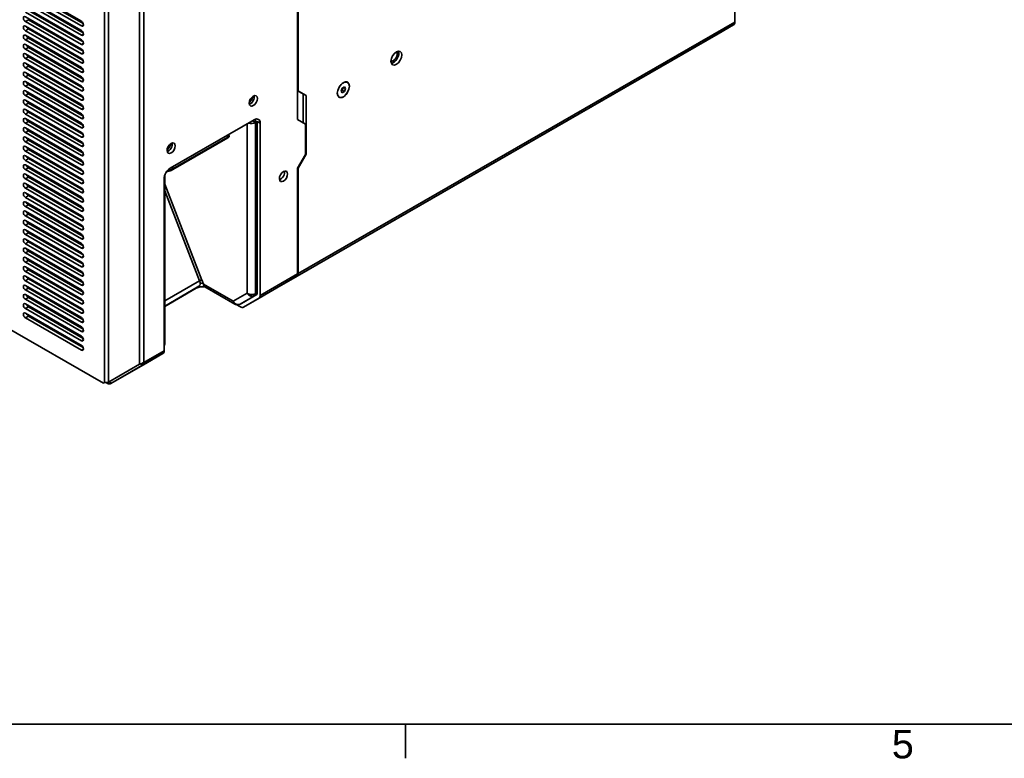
# Model space of a CAD drawing. Header units: millimetres. Extents: x 0 to 2100, y 0 to 1485.
# Tile 2 of 32: x 214 to 561, y 38 to 299. Entities that reach past the tile are written whole.
import ezdxf

# ---------------------------------------------------------------- set-up
doc = ezdxf.new("R2010")
doc.units = ezdxf.units.MM
doc.header["$LTSCALE"] = 5
for name, color, linetype, lineweight in [('Sichtbare Kanten(ISO)', 7, 'Continuous', 35), ('Sichtbare tangentiale Kanten(ISO)', 7, 'Continuous', 35), ('Skizziergeometrie(ISO)', 7, 'Continuous', 35), ('Symbole(ISO)', 7, 'Continuous', 18)]:
    doc.layers.add(name, color=color, linetype=linetype, lineweight=lineweight)
doc.styles.add('Aktuell-ISO', font='arial.ttf')

# ---------------------------------------------------------------- blocks, each defined once
blk = doc.blocks.new('Ränder Standardrahmen')
at = {"layer": 'Skizziergeometrie(ISO)'}
blk.add_line((70, 10), (70, 7.6), dxfattribs=at)
at = {"layer": 'Skizziergeometrie(ISO)', "flags": 128}
blk.add_lwpolyline([(10, 10), (10, 287), (410, 287), (410, 10), (10, 10)], dxfattribs=at)
at = {"layer": 'Symbole(ISO)', "color": 7, "insert": (104.345, 7.566), "char_height": 2, "attachment_point": 7, "style": 'Aktuell-ISO'}
blk.add_mtext('5', dxfattribs=at)

msp = doc.modelspace()

# ---------------------------------------------------------------- linework, layer by layer
at = {"layer": 'Sichtbare Kanten(ISO)'}
for p, q in [((311.85, 263.52), (311.85, 356.31)), ((312.13, 273.63), (312.13, 356.34)), ((235.55, 298.25), (215.76, 309.65)), ((466.28, 311.17), (466.28, 297.98)), ((215.76, 308.01), (235.56, 296.61)), ((235.55, 294.98), (215.76, 306.38)), ((236.17, 297.48), (216.82, 308.63)), ((215.76, 304.74), (235.56, 293.34)), ((235.55, 291.71), (215.76, 303.11)), ((236.17, 294.21), (216.82, 305.36)), ((215.76, 301.47), (235.56, 290.07)), ((235.55, 288.44), (215.76, 299.84)), ((236.17, 290.94), (216.82, 302.08)), ((215.76, 298.2), (235.56, 286.8)), ((235.55, 285.17), (215.76, 296.57)), ((236.17, 287.67), (216.82, 298.81)), ((236.17, 284.4), (216.82, 295.54)), ((465.85, 297.02), (460.36, 293.83)), ((215.76, 294.93), (235.56, 283.53)), ((235.55, 281.9), (215.76, 293.3)), ((236.17, 281.13), (216.82, 292.27)), ((306.2, 205.06), (460.35, 293.83)), ((215.76, 291.66), (235.56, 280.26)), ((235.55, 278.63), (215.76, 290.03)), ((236.17, 277.86), (216.82, 289)), ((215.76, 288.39), (235.56, 276.99)), ((235.55, 275.36), (215.76, 286.76)), ((215.76, 285.12), (235.56, 273.72)), ((236.17, 274.59), (216.82, 285.73)), ((235.55, 272.09), (215.76, 283.49)), ((215.76, 281.85), (235.56, 270.45)), ((236.17, 271.32), (216.82, 282.46)), ((235.55, 268.82), (215.76, 280.22)), ((215.76, 278.58), (235.56, 267.18)), ((236.17, 268.05), (216.82, 279.19)), ((235.55, 265.55), (215.76, 276.95)), ((215.76, 275.31), (235.56, 263.91)), ((236.17, 264.78), (216.82, 275.92)), ((328.45, 275.13), (327.64, 274.66)), ((327.68, 273.94), (328.04, 274.89)), ((328.15, 274.95), (328.86, 274.54)), ((328.86, 274.54), (328.45, 275.13)), ((329.29, 276.82), (329.54, 276.67)), ((235.55, 262.28), (215.76, 273.68)), ((215.76, 272.04), (235.56, 260.64)), ((236.17, 261.51), (216.82, 272.65)), ((296.49, 271.83), (296.08, 271.6)), ((296.59, 271.3), (296.08, 271.6)), ((296.38, 271.9), (296.6, 271.77)), ((311.85, 273.79), (313.9, 272.6)), ((311.85, 273.79), (312.13, 273.63)), ((314.96, 271.99), (312.13, 273.63)), ((313.9, 272.6), (313.9, 262.33)), ((313.9, 272.6), (314.96, 271.99)), ((314.96, 251.28), (314.96, 271.99)), ((326.29, 271.62), (326.55, 271.47)), ((327.64, 274.66), (327.23, 273.6)), ((327.23, 273.6), (327.64, 273.02)), ((327.27, 273.7), (327.68, 273.94)), ((327.64, 273.02), (328.45, 273.49)), ((327.68, 273.94), (328.45, 273.49)), ((328.45, 273.49), (328.86, 274.54)), ((235.55, 259.01), (215.76, 270.41)), ((215.76, 268.77), (235.56, 257.37)), ((236.17, 258.24), (216.82, 269.38)), ((226.86, 270.55), (227.07, 270.02)), ((294.91, 269.57), (294.78, 269.49)), ((235.55, 255.74), (215.76, 267.14)), ((215.76, 265.5), (235.56, 254.1)), ((236.17, 254.97), (216.82, 266.11)), ((228.5, 266.34), (228.7, 265.81)), ((235.55, 252.47), (215.76, 263.87)), ((215.76, 262.23), (235.56, 250.83)), ((236.17, 251.7), (216.82, 262.84)), ((230.13, 262.13), (230.34, 261.6)), ((296.58, 263.47), (266.88, 246.37)), ((295.98, 263.11), (295.94, 263.09)), ((295.97, 263.12), (297, 262.52)), ((297, 263.67), (297, 262.52)), ((297, 262.52), (297.64, 262.89)), ((297, 262.48), (297.64, 262.85)), ((297.64, 262.85), (297.64, 202.09)), ((298.7, 201.47), (298.7, 262.24)), ((314.68, 261.88), (311.85, 263.52)), ((314.68, 251.25), (314.68, 261.88)), ((235.55, 249.2), (215.76, 260.6)), ((215.76, 258.96), (235.56, 247.56)), ((235.55, 245.93), (215.76, 257.33)), ((236.17, 248.43), (216.82, 259.57)), ((231.76, 257.92), (231.97, 257.39)), ((287.73, 257.76), (287.54, 258.27)), ((215.76, 255.69), (235.56, 244.29)), ((235.55, 242.66), (215.76, 254.06)), ((236.17, 245.16), (216.82, 256.3)), ((267.5, 255.14), (267.08, 254.9)), ((267.6, 254.6), (267.08, 254.9)), ((267.39, 255.2), (267.61, 255.07)), ((287.23, 257.07), (267.78, 245.87)), ((215.76, 252.42), (235.56, 241.02)), ((235.55, 239.38), (215.76, 250.79)), ((236.17, 241.89), (216.82, 253.03)), ((233.39, 253.71), (233.6, 253.18)), ((311.85, 246.35), (314.68, 251.25)), ((312.13, 246.38), (314.96, 251.28)), ((314.68, 251.44), (314.96, 251.28)), ((215.76, 249.15), (235.56, 237.75)), ((235.55, 236.11), (215.76, 247.52)), ((236.17, 238.62), (216.82, 249.76)), ((233.25, 246.84), (233.61, 247.04)), ((234.94, 249.55), (234.9, 249.16)), ((215.76, 245.88), (235.56, 234.48)), ((235.55, 232.84), (215.76, 244.25)), ((236.17, 235.35), (216.82, 246.49)), ((227.57, 243.57), (227.93, 243.77)), ((230.41, 245.2), (230.77, 245.41)), ((234, 243.55), (233.38, 243.49)), ((264.95, 184.16), (264.95, 243.82)), ((266.03, 245.26), (265.66, 245.23)), ((311.85, 246.35), (311.85, 209.05)), ((311.93, 246.5), (312.13, 246.38)), ((312.13, 209.21), (312.13, 246.38)), ((215.76, 242.61), (235.56, 231.21)), ((235.55, 229.57), (215.76, 240.98)), ((236.17, 232.08), (216.82, 243.22)), ((236.17, 228.81), (216.82, 239.95)), ((226.69, 241.22), (226.89, 240.69)), ((229.1, 243.1), (228.48, 243.04)), ((230.6, 241.82), (231.22, 241.88)), ((230.67, 241.78), (231.29, 241.84)), ((235.5, 242.27), (235.93, 242.31)), ((235.57, 242.23), (235.97, 242.27)), ((264.76, 242.7), (264.76, 181.93)), ((215.76, 239.34), (235.56, 227.94)), ((235.55, 226.3), (215.76, 237.71)), ((236.17, 225.54), (216.82, 236.68)), ((228.32, 237.01), (228.53, 236.48)), ((215.76, 236.07), (235.56, 224.67)), ((235.55, 223.03), (215.76, 234.44)), ((236.17, 222.27), (216.82, 233.41)), ((215.76, 232.8), (235.56, 221.4)), ((235.55, 219.76), (215.76, 231.16)), ((215.76, 229.53), (235.56, 218.13)), ((236.17, 219), (216.82, 230.14)), ((227.85, 230.74), (227.49, 230.53)), ((228.55, 229.92), (228.91, 230.13)), ((229.95, 232.8), (230.16, 232.27)), ((235.55, 216.49), (215.76, 227.89)), ((215.76, 226.26), (235.56, 214.86)), ((236.17, 215.73), (216.82, 226.87)), ((222.17, 227.47), (221.81, 227.26)), ((222.87, 226.65), (223.23, 226.86)), ((225.01, 229.11), (224.65, 228.9)), ((225.71, 228.29), (226.07, 228.5)), ((231.59, 228.59), (231.79, 228.06)), ((235.55, 213.22), (215.76, 224.62)), ((215.76, 222.99), (235.56, 211.59)), ((216.49, 224.2), (216.33, 224.11)), ((236.17, 212.46), (216.82, 223.6)), ((217.19, 223.38), (217.55, 223.59)), ((219.33, 225.84), (218.97, 225.63)), ((220.03, 225.02), (220.39, 225.22)), ((233.22, 224.38), (233.43, 223.85)), ((235.55, 209.95), (215.76, 221.35)), ((215.76, 219.72), (235.56, 208.32)), ((236.17, 209.19), (216.82, 220.33)), ((234.85, 220.17), (235.06, 219.64)), ((235.55, 206.68), (215.76, 218.08)), ((215.76, 216.45), (235.56, 205.05)), ((236.17, 205.92), (216.82, 217.06)), ((235.55, 203.41), (215.76, 214.81)), ((215.76, 213.18), (235.56, 201.78)), ((236.17, 202.65), (216.82, 213.79)), ((235.55, 200.14), (215.76, 211.54)), ((215.76, 209.91), (235.56, 198.51)), ((236.17, 199.37), (216.82, 210.52)), ((230.59, 209.13), (230.95, 209.33)), ((233.43, 210.76), (233.79, 210.97)), ((235.55, 196.87), (215.76, 208.27)), ((215.76, 206.64), (235.56, 195.24)), ((236.17, 196.1), (216.82, 207.25)), ((225.27, 206.06), (225.27, 206.06)), ((227.76, 207.49), (228.11, 207.7)), ((278.11, 206.9), (278.07, 206.89)), ((278.68, 205.43), (278.11, 206.9)), ((311.42, 208.09), (305.92, 204.9)), ((306.21, 205.06), (311.7, 208.25)), ((235.55, 193.6), (215.76, 205)), ((215.76, 203.37), (235.56, 191.97)), ((235.55, 190.33), (215.76, 201.73)), ((236.17, 192.83), (216.82, 203.98)), ((223.8, 203.64), (223.8, 203.23)), ((277.04, 204.68), (264.95, 197.71)), ((264.95, 197.59), (276.07, 203.99)), ((279.12, 204.47), (289.69, 198.38)), ((297.51, 201.81), (292.02, 198.62)), ((292.77, 197.32), (305.92, 204.9)), ((294.41, 201.77), (294.41, 201.77)), ((296.67, 201.32), (297.3, 201.69)), ((297.64, 202.43), (297, 202.07)), ((215.76, 200.1), (235.56, 188.7)), ((235.55, 187.06), (215.76, 198.46)), ((236.17, 189.56), (216.82, 200.71)), ((289.31, 198.81), (289.31, 198.81)), ((290.25, 198.27), (291.72, 197.42)), ((292.24, 198.75), (291.6, 198.38)), ((292.77, 197.32), (298.26, 200.51)), ((295.49, 201.17), (295.49, 201.17)), ((215.76, 196.83), (235.56, 185.43)), ((235.55, 183.79), (215.76, 195.19)), ((236.17, 186.29), (216.82, 197.44)), ((232.37, 195.36), (235.85, 193.36)), ((215.76, 193.56), (235.56, 182.16)), ((236.17, 183.02), (216.82, 194.17)), ((226.72, 192.1), (235.8, 186.87)), ((229.54, 193.73), (235.82, 190.12)), ((243.35, 170.51), (208.19, 190.76)), ((223.89, 190.47), (235.76, 183.64)), ((264.32, 180.97), (258.83, 177.78)), ((245.92, 170.34), (258.83, 177.78)), ((256.11, 177.16), (245.12, 170.81)), ((256.91, 176.7), (245.92, 170.34)), ((256.91, 176.7), (256.57, 177.28)), ((243.64, 170.68), (243.35, 170.51)), ((243.35, 170.51), (243.64, 170.68)), ((244.75, 170.37), (244.23, 170.67)), ((244.75, 170.37), (244.75, 170.73)), ((245.52, 171.04), (245.92, 170.34))]:
    msp.add_line(p, q, dxfattribs=at)
for centre, major_axis, ratio, start_param, end_param in [((215.76, 299.02), (-0.499, 0.867), 0.578093, 5.499721, 8.641314), ((215.76, 295.75), (-0.499, 0.867), 0.578093, 5.499721, 8.641314), ((216.82, 296.36), (-0.499, 0.867), 0.578093, 1.304258, 2.358128), ((235.56, 297.43), (0.499, -0.867), 0.578093, 5.499721, 8.641985), ((464.8, 298.84), (1.05, -1.82), 0.578093, 0.001934, 0.787332), ((215.76, 292.48), (-0.499, 0.867), 0.578093, 5.499721, 8.641314), ((216.82, 293.09), (-0.499, 0.867), 0.578093, 1.304258, 2.358128), ((235.56, 294.16), (0.499, -0.867), 0.578093, 5.499721, 8.641985), ((215.76, 289.21), (-0.499, 0.867), 0.578093, 5.499721, 8.641314), ((216.82, 289.82), (-0.499, 0.867), 0.578093, 1.304258, 2.358128), ((235.56, 290.89), (0.499, -0.867), 0.578093, 5.499721, 8.641985), ((215.76, 285.94), (-0.499, 0.867), 0.578093, 5.499721, 8.641314), ((216.82, 286.55), (-0.499, 0.867), 0.578093, 1.304258, 2.358128), ((221.41, 287.93), (0.8, -1.39), 0.578093, 5.013395, 5.986047), ((235.56, 287.62), (0.499, -0.867), 0.578093, 5.499721, 8.641985), ((235.56, 284.35), (0.499, -0.867), 0.578093, 5.499721, 8.641985), ((345.65, 285.92), (-1, -1.73), 0.578093, 0.201762, 2.939831), ((345.65, 285.92), (-1, -1.73), 0.578093, 0.201762, 2.939831), ((345.72, 285.88), (1.35, 2.34), 0.578093, 3.544484, 5.880294), ((215.76, 282.67), (-0.499, 0.867), 0.578093, 5.499721, 8.641314), ((216.82, 283.28), (-0.499, 0.867), 0.578093, 1.304258, 2.358128), ((235.56, 281.08), (0.499, -0.867), 0.578093, 5.499721, 8.641985), ((215.76, 279.4), (-0.499, 0.867), 0.578093, 5.499721, 8.641314), ((216.82, 280.01), (-0.499, 0.867), 0.578093, 1.304258, 2.358128), ((221.41, 278.93), (-0.8, 1.39), 0.578093, 5.634402, 6.329789), ((222.47, 279.54), (-0.8, 1.39), 0.578093, 0.730238, 1.049376), ((221.41, 278.93), (-0.8, 1.39), 0.578093, 4.669653, 5.365039), ((235.56, 277.81), (0.499, -0.867), 0.578093, 5.499721, 8.641985), ((215.76, 276.13), (-0.499, 0.867), 0.578093, 5.499721, 8.641314), ((216.82, 276.74), (-0.499, 0.867), 0.578093, 1.304258, 2.358128), ((235.56, 274.54), (0.499, -0.867), 0.578093, 5.499721, 8.641985), ((327.79, 274.22), (1.5, 2.6), 0.578093, 0, 0.014531), ((327.83, 274.2), (1.52, 2.64), 0.578097, 6.097049, 6.211389), ((215.76, 272.86), (-0.499, 0.867), 0.578093, 5.499721, 8.641314), ((216.82, 273.47), (-0.499, 0.867), 0.578093, 1.304258, 2.358128), ((235.56, 271.27), (0.499, -0.867), 0.578093, 5.499721, 8.641985), ((294.1, 271.37), (-1.5, -2.6), 0.578063, 1.107431, 1.975523), ((295.16, 270.75), (-1.02, -1.78), 0.578093, 0.542637, 2.598956), ((327.83, 274.2), (-1.52, -2.64), 0.578097, 0.071789, 0.186139), ((215.76, 269.59), (-0.499, 0.867), 0.578093, 5.499721, 8.641314), ((216.82, 270.2), (-0.499, 0.867), 0.578093, 1.304258, 2.358128), ((235.56, 268), (0.499, -0.867), 0.578093, 5.499721, 8.641985), ((215.76, 266.32), (-0.499, 0.867), 0.578093, 5.499721, 8.641314), ((216.82, 266.93), (-0.499, 0.867), 0.578093, 1.304258, 2.358128), ((235.56, 264.73), (0.499, -0.867), 0.578093, 5.499721, 8.641985), ((215.76, 263.05), (-0.499, 0.867), 0.578093, 5.499721, 8.641314), ((216.82, 263.66), (-0.499, 0.867), 0.578093, 1.304258, 2.358128), ((235.56, 261.46), (0.499, -0.867), 0.578093, 5.499721, 8.641985), ((295.52, 263.34), (2.1, 0), 0.575862, 4.208479, 5.497787), ((295.52, 263.34), (0.6, 0), 0.575862, 5.261651, 5.497787), ((296.58, 261.02), (1.5, 2.6), 0.578093, 5.495853, 7.06665), ((295.52, 261.63), (1.5, 2.6), 0.578093, 5.495853, 5.573186), ((215.76, 259.78), (-0.499, 0.867), 0.578093, 5.499721, 8.641314), ((215.76, 256.51), (-0.499, 0.867), 0.578093, 5.499721, 8.641314), ((216.82, 260.39), (-0.499, 0.867), 0.578093, 1.304258, 2.358128), ((235.56, 258.19), (0.499, -0.867), 0.578093, 5.499721, 8.641985), ((215.76, 253.24), (-0.499, 0.867), 0.578093, 5.499721, 8.641314), ((216.82, 257.12), (-0.499, 0.867), 0.578093, 1.304258, 2.358128), ((235.56, 254.92), (0.499, -0.867), 0.578093, 5.499721, 8.641985), ((265.11, 254.67), (-1.5, -2.6), 0.578063, 1.107461, 1.975522), ((266.17, 254.05), (-1.02, -1.78), 0.578093, 0.542637, 2.598956), ((215.76, 249.97), (-0.499, 0.867), 0.578093, 5.499721, 8.641314), ((216.82, 253.85), (-0.499, 0.867), 0.578093, 1.304258, 2.358128), ((216.82, 250.58), (-0.499, 0.867), 0.578093, 1.304258, 2.358128), ((235.56, 251.65), (0.499, -0.867), 0.578093, 5.499721, 8.641985), ((215.76, 246.7), (-0.499, 0.867), 0.578093, 5.499721, 8.641314), ((216.82, 247.31), (-0.499, 0.867), 0.578093, 1.304258, 2.358128), ((235.56, 248.38), (0.499, -0.867), 0.578093, 5.499721, 8.641985), ((215.76, 243.43), (-0.499, 0.867), 0.578093, 5.499721, 8.641314), ((216.82, 244.04), (-0.499, 0.867), 0.578093, 1.304258, 2.358128), ((235.56, 245.11), (0.499, -0.867), 0.578093, 5.499721, 8.641985), ((266.88, 243.92), (1.5, 2.6), 0.578093, 0.783464, 2.354261), ((305.84, 244.11), (-1.02, -1.78), 0.578093, 0.542637, 2.598955), ((215.76, 240.16), (-0.499, 0.867), 0.578093, 5.499721, 8.641314), ((216.82, 240.77), (-0.499, 0.867), 0.578093, 1.304258, 2.358128), ((235.56, 241.84), (0.499, -0.867), 0.578093, 5.499721, 8.641985), ((215.76, 236.89), (-0.499, 0.867), 0.578093, 5.499721, 8.641314), ((216.82, 237.5), (-0.499, 0.867), 0.578093, 1.304258, 2.358128), ((235.56, 238.57), (0.499, -0.867), 0.578093, 5.499721, 8.641985), ((215.76, 233.62), (-0.499, 0.867), 0.578093, 5.499721, 8.641314), ((216.82, 234.23), (-0.499, 0.867), 0.578093, 1.304258, 2.358128), ((235.56, 235.3), (0.499, -0.867), 0.578093, 5.499721, 8.641985), ((215.76, 230.35), (-0.499, 0.867), 0.578093, 5.499721, 8.641314), ((216.82, 230.96), (-0.499, 0.867), 0.578093, 1.304258, 2.358128), ((235.56, 232.03), (0.499, -0.867), 0.578093, 5.499721, 8.641985), ((235.56, 228.76), (0.499, -0.867), 0.578093, 5.499721, 8.641985), ((215.76, 227.08), (-0.499, 0.867), 0.578093, 5.499721, 8.641314), ((216.82, 227.69), (-0.499, 0.867), 0.578093, 1.304258, 2.358128), ((235.56, 225.49), (0.499, -0.867), 0.578093, 5.499721, 8.641985), ((215.76, 223.81), (-0.499, 0.867), 0.578093, 5.499721, 8.641314), ((216.82, 224.42), (-0.499, 0.867), 0.578093, 1.304258, 2.358128), ((235.56, 222.22), (0.499, -0.867), 0.578093, 5.499721, 8.641985), ((215.76, 220.54), (-0.499, 0.867), 0.578093, 5.499721, 8.641314), ((216.82, 221.15), (-0.499, 0.867), 0.578093, 1.304258, 2.358128), ((235.56, 218.95), (0.499, -0.867), 0.578093, 5.499721, 8.641985), ((215.76, 217.27), (-0.499, 0.867), 0.578093, 5.499721, 8.641314), ((216.82, 217.88), (-0.499, 0.867), 0.578093, 1.304258, 2.358128), ((235.56, 215.68), (0.499, -0.867), 0.578093, 5.499721, 8.641985), ((215.76, 214), (-0.499, 0.867), 0.578093, 5.499721, 8.641314), ((216.82, 214.61), (-0.499, 0.867), 0.578093, 1.304258, 2.358128), ((235.56, 212.41), (0.499, -0.867), 0.578093, 5.499721, 8.641985), ((215.76, 210.73), (-0.499, 0.867), 0.578093, 5.499721, 8.641314), ((216.82, 211.34), (-0.499, 0.867), 0.578093, 1.304258, 2.358128), ((235.56, 209.14), (0.499, -0.867), 0.578093, 5.499721, 8.641985), ((310.37, 209.9), (1.05, -1.82), 0.578093, 0.001934, 0.787332), ((310.65, 210.07), (1.05, -1.82), 0.578093, 0.001934, 0.787332), ((215.76, 207.46), (-0.499, 0.867), 0.578093, 5.499721, 8.641314), ((215.76, 204.19), (-0.499, 0.867), 0.578093, 5.499721, 8.641314), ((216.82, 208.07), (-0.499, 0.867), 0.578093, 1.304258, 2.358128), ((228.8, 204.02), (-5, 0), 0.575862, 5.497787, 5.597415), ((235.56, 205.87), (0.499, -0.867), 0.578093, 5.499721, 8.641985), ((275.99, 206.5), (1.05, -1.82), 0.578093, 0, 1.310931), ((277.64, 206.65), (0.559, 0.217), 0.209664, 0.632588, 2.203332), ((278.19, 204), (3, 0), 0.575862, 1.444268, 1.813045), ((280.16, 206.29), (-1.05, -1.82), 0.578093, 5.495853, 6.283185), ((215.76, 200.92), (-0.499, 0.867), 0.578093, 5.499721, 8.641314), ((216.82, 204.8), (-0.499, 0.867), 0.578093, 1.304258, 2.358128), ((228.8, 204.02), (-5, 0), 0.575862, 0.143588, 0.340288), ((228.77, 204.04), (-2.13, 0), 0.575862, 5.492877, 5.734009), ((228.77, 202.82), (2.13, 0), 0.575862, 1.561674, 1.8617), ((228.77, 202.82), (-2.05, 0), 0.575862, 4.665263, 4.98346), ((228.77, 202.82), (2.05, 0), 0.575862, 6.012115, 6.330311), ((235.56, 202.6), (0.499, -0.867), 0.578093, 5.499721, 8.641985), ((278.19, 202.77), (-3, 0), 0.575862, 4.347747, 5.497787), ((297.21, 202.33), (0.299, -0.52), 0.578093, 0.001934, 0.787332), ((305.16, 206.88), (1.05, -1.82), 0.578093, 6.253197, 6.285119), ((215.76, 197.65), (-0.499, 0.867), 0.578093, 5.499721, 8.641314), ((216.82, 201.53), (-0.499, 0.867), 0.578093, 1.304258, 2.358128), ((216.82, 198.26), (-0.499, 0.867), 0.578093, 1.304258, 2.358128), ((233.72, 201.19), (2.13, 0), 0.575862, 5.261565, 5.502697), ((235.56, 199.32), (0.499, -0.867), 0.578093, 5.499721, 8.641985), ((291.72, 199.14), (0.299, -0.52), 0.578093, 6.230492, 6.285119), ((297.21, 202.33), (1.05, -1.82), 0.578093, 0.001934, 0.787332), ((215.76, 194.38), (-0.499, 0.867), 0.578093, 5.499721, 8.641314), ((216.82, 194.99), (-0.499, 0.867), 0.578093, 1.304258, 2.358128), ((228.84, 194.55), (-1, 0), 0.575862, 5.942572, 6.71464), ((231.67, 196.18), (-1, 0), 0.575862, 5.925471, 6.67233), ((231.67, 194.95), (1, 0), 0.575862, 0.785398, 1.733411), ((235.56, 196.05), (0.499, -0.867), 0.578093, 5.499721, 8.641985), ((291.72, 199.14), (1.05, -1.82), 0.578093, 5.499721, 6.285119), ((223.18, 191.29), (-1, 0), 0.575862, 5.977205, 6.818988), ((226.01, 192.92), (-1, 0), 0.575862, 5.959814, 6.762473), ((226.01, 191.7), (1, 0), 0.575862, 0.785398, 1.771074), ((228.84, 193.32), (1, 0), 0.575862, 0.785398, 1.752365), ((235.56, 192.78), (0.499, -0.867), 0.578093, 5.499721, 8.641985), ((223.18, 190.07), (1, 0), 0.575862, 0.785398, 1.789555), ((235.91, 190.48), (1, 0), 0.575862, 4.280935, 4.796596), ((235.56, 189.51), (0.499, -0.867), 0.578093, 5.499721, 8.641985), ((235.56, 186.24), (0.499, -0.867), 0.578093, 5.499721, 8.641985), ((235.56, 182.97), (0.499, -0.867), 0.578093, 5.499721, 8.641985), ((263.27, 182.78), (1.05, -1.82), 0.578093, 0.001934, 0.787332), ((256.11, 178.37), (2.08, 0.59), 0.545747, 4.558769, 5.344107), ((255.86, 178.52), (1.05, -1.82), 0.772327, 0.002574, 0.787912), ((244.75, 172.09), (1.26, -1.69), 0.64139, 5.425288, 6.210617)]:
    msp.add_ellipse(centre, major_axis=major_axis, ratio=ratio, start_param=start_param, end_param=end_param, dxfattribs=at)
for centre, major_axis in [((346.78, 285.27), (1.35, 2.34)), ((328.04, 274.07), (1.52, 2.64)), ((328.04, 274.07), (1.5, 2.6)), ((296.22, 270.14), (1.02, 1.78)), ((267.23, 253.44), (1.02, 1.78)), ((306.9, 243.5), (1.02, 1.78))]:
    msp.add_ellipse(centre, major_axis=major_axis, ratio=0.578093, dxfattribs=at)
for points, knots in [([(287.23, 257.07), (287.29, 257.11), (287.34, 257.14), (287.44, 257.21), (287.49, 257.24), (287.57, 257.31), (287.61, 257.35), (287.68, 257.43), (287.71, 257.47), (287.74, 257.55), (287.75, 257.58), (287.76, 257.66), (287.75, 257.71), (287.73, 257.76), (287.73, 257.76), (287.73, 257.76)], [1.5707963, 1.5707963, 1.5707963, 1.5707963, 1.7584379, 1.7584379, 1.9460795, 1.9460795, 2.1337211, 2.1337211, 2.3213627, 2.3213627, 2.4001003, 2.4001003, 2.5086756, 2.5086756, 2.5090043, 2.5090043, 2.5090043, 2.5090043]), ([(266.03, 245.26), (266.12, 245.27), (266.23, 245.29), (266.45, 245.34), (266.57, 245.37), (266.82, 245.45), (266.95, 245.5), (267.21, 245.59), (267.33, 245.65), (267.57, 245.76), (267.68, 245.82), (267.78, 245.87)], [0, 0, 0, 0, 0.314159, 0.314159, 0.628319, 0.628319, 0.942478, 0.942478, 1.256637, 1.256637, 1.570796, 1.570796, 1.570796, 1.570796]), ([(294.03, 202.23), (294.09, 202.13), (294.16, 202.05), (294.3, 201.88), (294.38, 201.8), (294.54, 201.65), (294.63, 201.58), (294.8, 201.46), (294.89, 201.4), (295.08, 201.31), (295.18, 201.27), (295.37, 201.2), (295.47, 201.17), (295.67, 201.14), (295.77, 201.13), (295.96, 201.12), (296.06, 201.13), (296.24, 201.16), (296.33, 201.18), (296.5, 201.24), (296.59, 201.28), (296.67, 201.32)], [0.0000003, 0.0000003, 0.0000003, 0.0000003, 0.1, 0.1, 0.2, 0.2, 0.3, 0.3, 0.4, 0.4, 0.5, 0.5, 0.6, 0.6, 0.7, 0.7, 0.8, 0.8, 0.9, 0.9, 1, 1, 1, 1]), ([(297, 202.07), (296.92, 202.02), (296.84, 201.98), (296.75, 201.95), (296.66, 201.91), (296.57, 201.88), (296.47, 201.85), (296.42, 201.84), (296.37, 201.83), (296.32, 201.82), (296.27, 201.81), (296.22, 201.8), (296.17, 201.79), (296.06, 201.78), (295.95, 201.77), (295.84, 201.76), (295.74, 201.76), (295.63, 201.76), (295.52, 201.76), (295.41, 201.77), (295.3, 201.78), (295.19, 201.8), (295.08, 201.81), (294.97, 201.83), (294.87, 201.86), (294.82, 201.87), (294.76, 201.89), (294.71, 201.9), (294.66, 201.92), (294.61, 201.94), (294.56, 201.96), (294.47, 201.99), (294.37, 202.03), (294.28, 202.08), (294.19, 202.12), (294.11, 202.17), (294.03, 202.23)], [0, 0, 0, 0, 0.1, 0.1, 0.1, 0.2, 0.2, 0.2, 0.2495356, 0.2495356, 0.2495356, 0.3, 0.3, 0.3, 0.4, 0.4, 0.4, 0.4993564, 0.4993564, 0.4993564, 0.6, 0.6, 0.6, 0.7, 0.7, 0.7, 0.7495399, 0.7495399, 0.7495399, 0.8, 0.8, 0.8, 0.9, 0.9, 0.9, 0.9999999, 0.9999999, 0.9999999, 0.9999999]), ([(291.6, 198.38), (291.52, 198.33), (291.44, 198.3), (291.35, 198.27), (291.27, 198.24), (291.18, 198.22), (291.09, 198.21), (291.05, 198.2), (291, 198.2), (290.96, 198.2), (290.91, 198.19), (290.87, 198.19), (290.82, 198.2), (290.73, 198.2), (290.63, 198.21), (290.54, 198.24), (290.45, 198.26), (290.36, 198.29), (290.27, 198.32), (290.18, 198.36), (290.09, 198.41), (290, 198.46), (289.92, 198.52), (289.83, 198.58), (289.75, 198.64), (289.71, 198.68), (289.68, 198.71), (289.64, 198.75), (289.6, 198.78), (289.56, 198.82), (289.53, 198.86), (289.38, 199.02), (289.26, 199.2), (289.16, 199.4)], [0, 0, 0, 0, 0.1, 0.1, 0.1, 0.2, 0.2, 0.2, 0.249536, 0.249536, 0.249536, 0.3, 0.3, 0.3, 0.4, 0.4, 0.4, 0.499356, 0.499356, 0.499356, 0.6, 0.6, 0.6, 0.7, 0.7, 0.7, 0.74954, 0.74954, 0.74954, 0.8, 0.8, 0.8, 1, 1, 1, 1]), ([(289.16, 199.4), (289.17, 199.31), (289.18, 199.22), (289.22, 199.04), (289.24, 198.96), (289.31, 198.81), (289.34, 198.74), (289.42, 198.61), (289.47, 198.56), (289.57, 198.46), (289.63, 198.42), (289.75, 198.35), (289.81, 198.32), (289.95, 198.28), (290.02, 198.27), (290.16, 198.26), (290.24, 198.27), (290.33, 198.28), (290.34, 198.29), (290.36, 198.29)], [0.0000002, 0.0000002, 0.0000002, 0.0000002, 0.1, 0.1, 0.2, 0.2, 0.3, 0.3, 0.4, 0.4, 0.5, 0.5, 0.6, 0.6, 0.7, 0.7, 0.8, 0.8, 0.8183546, 0.8183546, 0.8183546, 0.8183546]), ([(264.95, 184.16), (264.95, 184.09), (264.94, 184.02), (264.91, 183.89), (264.88, 183.82), (264.82, 183.71), (264.79, 183.66), (264.76, 183.62)], [0.5006572, 0.5006572, 0.5006572, 0.5006572, 0.6, 0.6, 0.7, 0.7, 0.7739168, 0.7739168, 0.7739168, 0.7739168]), ([(245.12, 170.81), (244.84, 170.74), (244.57, 170.7), (244.06, 170.65), (243.83, 170.65), (243.64, 170.68)], [0, 0, 0, 0, 0.087072, 0.087072, 0.1756538, 0.1756538, 0.1756538, 0.1756538])]:
    msp.add_open_spline(points, degree=3, knots=knots, dxfattribs=at)
at = {"layer": 'Sichtbare tangentiale Kanten(ISO)'}
for p, q in [((243.64, 170.68), (243.64, 378.9)), ((245.12, 170.81), (245.12, 378.06)), ((256.11, 371.71), (256.11, 177.16)), ((257.6, 371.78), (257.6, 177.8)), ((216.82, 298.81), (215.76, 298.2)), ((216.82, 295.54), (215.76, 294.93)), ((236.26, 297.02), (235.56, 296.61)), ((465.85, 297.02), (311.7, 208.25)), ((466.28, 297.98), (312.13, 209.21)), ((216.82, 292.27), (215.76, 291.66)), ((236.26, 293.75), (235.56, 293.34)), ((460.36, 293.83), (306.21, 205.06)), ((216.82, 289), (215.76, 288.39)), ((236.26, 290.48), (235.56, 290.07)), ((216.82, 285.73), (215.76, 285.12)), ((236.26, 287.21), (235.56, 286.8)), ((216.82, 282.46), (215.76, 281.85)), ((236.26, 283.94), (235.56, 283.53)), ((216.82, 279.19), (215.76, 278.58)), ((236.26, 280.67), (235.56, 280.26)), ((216.82, 275.92), (215.76, 275.31)), ((236.26, 277.4), (235.56, 276.99)), ((216.82, 272.65), (215.76, 272.04)), ((236.26, 274.13), (235.56, 273.72)), ((216.82, 269.38), (215.76, 268.77)), ((226.93, 270.51), (227.14, 269.98)), ((236.26, 270.86), (235.56, 270.45)), ((216.82, 266.11), (215.76, 265.5)), ((228.56, 266.3), (228.77, 265.77)), ((236.26, 267.59), (235.56, 267.18)), ((236.26, 264.32), (235.56, 263.91)), ((216.82, 262.84), (215.76, 262.23)), ((230.2, 262.09), (230.4, 261.56)), ((236.26, 261.05), (235.56, 260.64)), ((294.03, 202.23), (294.03, 262.01)), ((297, 202.07), (297, 262.48)), ((297.64, 262.85), (298.7, 262.24)), ((216.82, 259.57), (215.76, 258.96)), ((231.83, 257.88), (232.03, 257.35)), ((236.26, 257.78), (235.56, 257.37)), ((267.81, 246.11), (287.25, 257.3)), ((287, 257.96), (287.25, 257.3)), ((216.82, 256.3), (215.76, 255.69)), ((236.26, 254.51), (235.56, 254.1)), ((216.82, 253.03), (215.76, 252.42)), ((233.46, 253.67), (233.67, 253.14)), ((236.26, 251.24), (235.56, 250.83)), ((216.82, 249.76), (215.76, 249.15)), ((233.68, 247), (233.32, 246.8)), ((236.26, 247.97), (235.56, 247.56)), ((216.82, 246.49), (215.76, 245.88)), ((228, 243.73), (227.64, 243.53)), ((230.84, 245.37), (230.48, 245.16)), ((236.26, 244.7), (235.56, 244.29)), ((265.8, 245.41), (265.83, 245.41)), ((265.83, 245.41), (265.82, 245.43)), ((267.55, 246.76), (267.81, 246.11)), ((216.82, 243.22), (215.76, 242.61)), ((216.82, 239.95), (215.76, 239.34)), ((227.46, 240.36), (227.25, 240.9)), ((236.26, 241.43), (235.56, 241.02)), ((264.95, 240.71), (278.07, 206.89)), ((216.82, 236.68), (215.76, 236.07)), ((229.09, 236.15), (228.88, 236.69)), ((236.26, 238.16), (235.56, 237.75)), ((277.28, 206.61), (264.95, 238.39)), ((216.82, 233.41), (215.76, 232.8)), ((236.26, 234.89), (235.56, 234.48)), ((216.82, 230.14), (215.76, 229.53)), ((230.72, 231.94), (230.52, 232.48)), ((236.26, 231.62), (235.56, 231.21)), ((216.82, 226.87), (215.76, 226.26)), ((232.35, 227.73), (232.15, 228.27)), ((236.26, 228.35), (235.56, 227.94)), ((216.82, 223.6), (215.76, 222.99)), ((233.99, 223.52), (233.78, 224.06)), ((236.26, 225.08), (235.56, 224.67)), ((216.82, 220.33), (215.76, 219.72)), ((235.62, 219.31), (235.41, 219.84)), ((236.26, 221.81), (235.56, 221.4)), ((216.82, 217.06), (215.76, 216.45)), ((236.26, 218.54), (235.56, 218.13)), ((216.82, 213.79), (215.76, 213.18)), ((236.26, 215.27), (235.56, 214.86)), ((216.82, 210.52), (215.76, 209.91)), ((236.26, 212), (235.56, 211.59)), ((236.26, 208.73), (235.56, 208.32)), ((311.85, 209.05), (298.7, 201.47)), ((216.82, 207.25), (215.76, 206.64)), ((236.26, 205.45), (235.56, 205.05)), ((277.28, 206.61), (264.95, 199.51)), ((289.16, 199.4), (278.68, 205.43)), ((298.26, 200.51), (311.42, 208.09)), ((216.82, 203.98), (215.76, 203.37)), ((236.26, 202.18), (235.56, 201.78)), ((276.07, 204.12), (276.07, 203.99)), ((294.03, 202.23), (289.16, 199.4)), ((305.92, 204.9), (292.77, 197.32)), ((296.37, 201.83), (296.67, 201.32)), ((216.82, 200.71), (215.76, 200.1)), ((236.26, 198.91), (235.56, 198.51)), ((296.67, 201.32), (291.6, 198.38)), ((296.02, 201.13), (296.02, 201.13)), ((216.82, 197.44), (215.76, 196.83)), ((232.37, 195.36), (232.37, 195.43)), ((236.26, 195.64), (235.56, 195.24)), ((216.82, 194.17), (215.76, 193.56)), ((226.72, 192.1), (226.72, 192.15)), ((229.54, 193.73), (229.54, 193.79)), ((236.26, 192.37), (235.56, 191.97)), ((223.89, 190.47), (223.89, 190.51)), ((236.26, 189.1), (235.56, 188.7)), ((236.26, 185.83), (235.56, 185.43)), ((236.26, 182.56), (235.56, 182.16)), ((256.91, 176.7), (264.32, 180.97)), ((257.6, 177.8), (264.76, 181.93)), ((258.83, 177.78), (245.92, 170.34))]:
    msp.add_line(p, q, dxfattribs=at)
for centre, major_axis, ratio, start_param, end_param in [((287.1, 257.29), (0.125, -0.217), 0.578093, 0, 1.310931), ((286.34, 257.22), (1.4, 0.54), 0.209664, 5.344977, 6.283185), ((266.89, 246.02), (-1.4, -0.54), 0.209664, 0.632588, 2.203385), ((266.01, 245.51), (0.023, -0.249), 0.788574, 5.060317, 6.283185), ((267.66, 246.09), (0.125, -0.217), 0.578093, 0, 1.310931)]:
    msp.add_ellipse(centre, major_axis=major_axis, ratio=ratio, start_param=start_param, end_param=end_param, dxfattribs=at)

# ---------------------------------------------------------------- block references
at = {"xscale": 5, "yscale": 5, "zscale": 5}
msp.add_blockref('Ränder Standardrahmen', (0, 0), dxfattribs=at)

doc.saveas('drawing.dxf')
